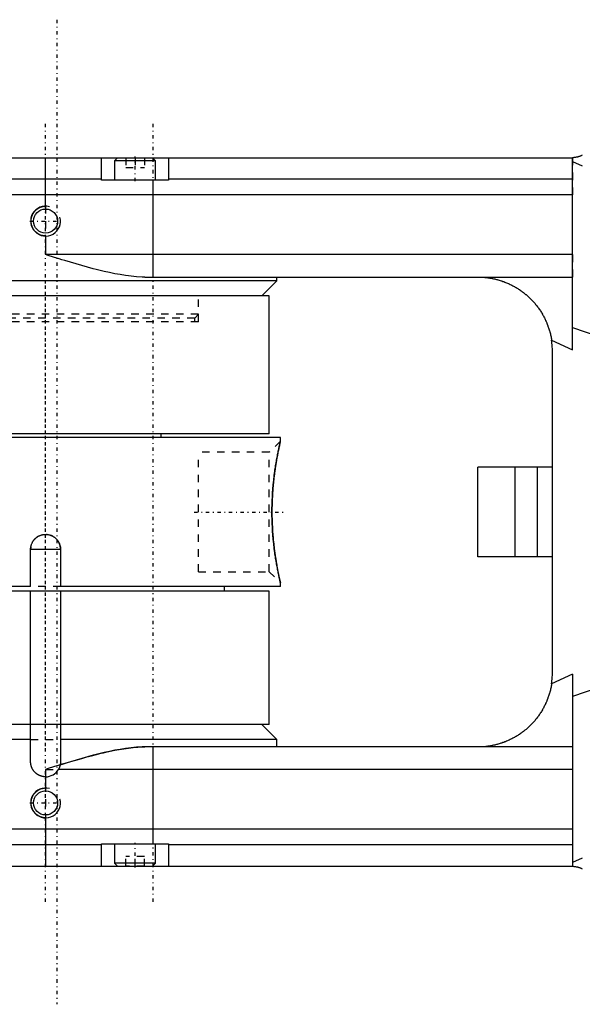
# Model space of a CAD drawing. Extents: x -545 to 345, y -109 to 109.
# Tile 2 of 15: x -353 to -278, y -66 to 66. Entities that reach past the tile are written whole.
import ezdxf

# ---------------------------------------------------------------- set-up
doc = ezdxf.new("R2010")
doc.units = 0
doc.linetypes.add('CENTER', pattern=[1.5, 0.45, -0.5, 0.05, -0.5])
doc.linetypes.add('DASHED', pattern=[2, 1, -1])
for name, color, linetype in [('AM_0', 7, 'CONTINUOUS'), ('AM_10', 7, 'CONTINUOUS'), ('AM_3', 7, 'DASHED'), ('AM_7', 7, 'CENTER')]:
    doc.layers.add(name, color=color, linetype=linetype)

msp = doc.modelspace()

# ---------------------------------------------------------------- linework, layer by layer
at = {"layer": 'AM_0', "color": 7, "linetype": 'CONTINUOUS'}
for p, q in [((-380.35, 47.5), (-279.33, 47.5)), ((-350, 41), (-350, 47.5)), ((-342.5, 44.5), (-342.5, 47.5)), ((-340.35, 47.5), (-340.75, 47.1)), ((-340.75, 47.1), (-340.75, 44.5)), ((-335.25, 47.1), (-340.75, 47.1)), ((-335.25, 47.1), (-335.65, 47.5)), ((-335.25, 44.5), (-335.25, 47.1)), ((-333.5, 47.5), (-333.5, 44.5)), ((-279.33, 21.76), (-279.33, 47.5)), ((-279.33, 47), (-278, 46.42)), ((-342.5, 44.64), (-380.57, 44.64)), ((-333.5, 44.5), (-342.5, 44.5)), ((-335.57, 31.5), (-335.57, 44.5)), ((-279.33, 44.64), (-333.5, 44.64)), ((-279.33, 42.5), (-381, 42.5)), ((-350, 37), (-350, 34.5)), ((-279.33, 34.5), (-350, 34.5)), ((-319, 31), (-381, 31)), ((-336.7, 31.5), (-279.33, 31.5)), ((-321, 29), (-319, 31)), ((-319, 31), (-319, 31.5)), ((-320, 29), (-380, 29)), ((-320, 10.5), (-320, 29)), ((-279.33, 24.73), (-276.07, 23.6)), ((-282.12, 23.03), (-279.33, 21.76)), ((-282, -21.5), (-282, 21.5)), ((-318.5, 10), (-381, 10)), ((-320, 10.5), (-380, 10.5)), ((-334.5, 10), (-334.5, 10.5)), ((-318.5, 9.5), (-318.5, 10)), ((-292, -6), (-292, 6)), ((-282, 6), (-292, 6)), ((-287, -6), (-287, 6)), ((-284, -6), (-284, 6)), ((-352, -5), (-348, -5)), ((-352, -10), (-352, -5)), ((-348, -5), (-348, -10)), ((-282, -6), (-292, -6)), ((-318.93, -7.45), (-318.87, -7.74)), ((-318.7, -8.6), (-318.59, -9.12)), ((-352, -10), (-381, -10)), ((-318.5, -10), (-348, -10)), ((-326, -10.6), (-326, -10)), ((-318.55, -9.3), (-318.5, -9.5)), ((-318.5, -10), (-318.5, -9.5)), ((-320, -10.6), (-380, -10.6)), ((-352, -28.5), (-352, -10.6)), ((-348, -10.6), (-348, -28.5)), ((-320, -28.5), (-320, -10.6)), ((-279.33, -21.76), (-282.12, -23.03)), ((-279.33, -21.76), (-279.33, -47.5)), ((-276.07, -23.6), (-279.33, -24.73)), ((-320, -28.5), (-380, -28.5)), ((-352, -33.5), (-352, -28.5)), ((-348, -28.5), (-348, -33.5)), ((-319, -30.5), (-321, -28.5)), ((-352, -30.5), (-381, -30.5)), ((-319, -30.5), (-348, -30.5)), ((-279.33, -31.5), (-336.7, -31.5)), ((-335.57, -44.5), (-335.57, -31.5)), ((-319, -31.5), (-319, -30.5)), ((-350, -35.5), (-350, -37)), ((-279.33, -34.5), (-348.27, -34.5)), ((-350, -41), (-350, -47.5)), ((-279.33, -42.5), (-381, -42.5)), ((-342.5, -44.64), (-380.57, -44.64)), ((-342.5, -47.5), (-342.5, -44.5)), ((-342.5, -44.5), (-333.5, -44.5)), ((-340.75, -44.5), (-340.75, -47.1)), ((-335.25, -47.1), (-335.25, -44.5)), ((-333.5, -44.5), (-333.5, -47.5)), ((-279.33, -44.64), (-333.5, -44.64)), ((-380.35, -47.5), (-279.33, -47.5)), ((-340.75, -47.1), (-340.35, -47.5)), ((-335.25, -47.1), (-340.75, -47.1)), ((-335.65, -47.5), (-335.25, -47.1)), ((-278, -46.42), (-279.33, -47))]:
    msp.add_line(p, q, dxfattribs=at)
for points in [[(-278, 47.83, 0), (-278.03, 47.82, 0), (-278.1, 47.78, 0), (-278.17, 47.75, 0), (-278.2, 47.74, 0), (-278.24, 47.72, 0), (-278.31, 47.7, 0), (-278.38, 47.67, 0), (-278.45, 47.65, 0), (-278.52, 47.62, 0), (-278.6, 47.6, 0), (-278.63, 47.59, 0), (-278.67, 47.58, 0), (-278.75, 47.57, 0), (-278.82, 47.55, 0), (-278.9, 47.54, 0), (-278.98, 47.53, 0), (-279.06, 47.52, 0), (-279.1, 47.51, 0), (-279.13, 47.51, 0), (-279.21, 47.5, 0), (-279.29, 47.5, 0), (-279.33, 47.5, 0)], [(-342.5, 47.5, 0), (-342.5, 47.5, 0), (-342.5, 47.5, 0), (-342.5, 47.5, 0), (-342.5, 47.5, 0)], [(-333.5, 47.5, 0), (-333.5, 47.5, 0), (-333.5, 47.5, 0), (-333.5, 47.5, 0), (-333.5, 47.5, 0)], [(-350, 37, 0), (-350.03, 37, 0), (-350.08, 37, 0), (-350.14, 37.01, 0), (-350.17, 37.01, 0), (-350.19, 37.01, 0), (-350.25, 37.02, 0), (-350.31, 37.03, 0), (-350.36, 37.04, 0), (-350.42, 37.05, 0), (-350.48, 37.06, 0), (-350.5, 37.07, 0), (-350.53, 37.08, 0), (-350.59, 37.09, 0), (-350.64, 37.11, 0), (-350.7, 37.13, 0), (-350.75, 37.16, 0), (-350.8, 37.18, 0), (-350.83, 37.19, 0), (-350.86, 37.21, 0), (-350.91, 37.23, 0), (-350.96, 37.26, 0), (-350.98, 37.28, 0), (-351.01, 37.29, 0), (-351.06, 37.32, 0), (-351.1, 37.36, 0), (-351.13, 37.37, 0), (-351.15, 37.39, 0), (-351.19, 37.42, 0), (-351.24, 37.46, 0), (-351.28, 37.5, 0), (-351.32, 37.54, 0), (-351.36, 37.58, 0), (-351.38, 37.6, 0), (-351.4, 37.62, 0), (-351.44, 37.66, 0), (-351.47, 37.7, 0), (-351.51, 37.74, 0), (-351.54, 37.79, 0), (-351.58, 37.83, 0), (-351.59, 37.86, 0), (-351.61, 37.88, 0), (-351.64, 37.93, 0), (-351.67, 37.98, 0), (-351.7, 38.03, 0), (-351.72, 38.08, 0), (-351.75, 38.14, 0), (-351.76, 38.16, 0), (-351.77, 38.19, 0), (-351.79, 38.24, 0), (-351.82, 38.3, 0), (-351.83, 38.35, 0), (-351.85, 38.41, 0), (-351.87, 38.46, 0), (-351.88, 38.49, 0), (-351.88, 38.52, 0), (-351.9, 38.58, 0), (-351.91, 38.63, 0), (-351.92, 38.69, 0), (-351.92, 38.75, 0), (-351.93, 38.8, 0), (-351.93, 38.83, 0), (-351.93, 38.86, 0), (-351.94, 38.92, 0), (-351.94, 38.97, 0), (-351.94, 39, 0), (-351.94, 39.03, 0), (-351.94, 39.08, 0), (-351.93, 39.14, 0), (-351.93, 39.17, 0), (-351.93, 39.2, 0), (-351.92, 39.25, 0), (-351.92, 39.31, 0), (-351.91, 39.37, 0), (-351.9, 39.42, 0), (-351.88, 39.48, 0), (-351.88, 39.51, 0), (-351.87, 39.54, 0), (-351.85, 39.59, 0), (-351.83, 39.65, 0), (-351.82, 39.7, 0), (-351.79, 39.76, 0), (-351.77, 39.81, 0), (-351.76, 39.84, 0), (-351.75, 39.86, 0), (-351.72, 39.92, 0), (-351.7, 39.97, 0), (-351.67, 40.02, 0), (-351.64, 40.07, 0), (-351.61, 40.12, 0), (-351.59, 40.14, 0), (-351.58, 40.17, 0), (-351.54, 40.21, 0), (-351.51, 40.26, 0), (-351.47, 40.3, 0), (-351.44, 40.34, 0), (-351.4, 40.38, 0), (-351.38, 40.4, 0), (-351.36, 40.42, 0), (-351.32, 40.46, 0), (-351.28, 40.5, 0), (-351.24, 40.54, 0), (-351.19, 40.58, 0), (-351.15, 40.61, 0), (-351.13, 40.63, 0), (-351.1, 40.64, 0), (-351.06, 40.68, 0), (-351.01, 40.71, 0), (-350.98, 40.72, 0), (-350.96, 40.74, 0), (-350.91, 40.77, 0), (-350.86, 40.79, 0), (-350.83, 40.81, 0), (-350.8, 40.82, 0), (-350.75, 40.84, 0), (-350.7, 40.87, 0), (-350.64, 40.89, 0), (-350.59, 40.91, 0), (-350.53, 40.92, 0), (-350.5, 40.93, 0), (-350.48, 40.94, 0), (-350.42, 40.95, 0), (-350.36, 40.96, 0), (-350.31, 40.97, 0), (-350.25, 40.98, 0), (-350.19, 40.99, 0), (-350.17, 40.99, 0), (-350.14, 40.99, 0), (-350.08, 41, 0), (-350.03, 41, 0), (-350, 41, 0)], [(-336.7, 31.5, 0), (-337.06, 31.5, 0), (-337.79, 31.54, 0), (-338.52, 31.61, 0), (-338.89, 31.65, 0), (-339.26, 31.7, 0), (-339.99, 31.82, 0), (-340.71, 31.95, 0), (-341.41, 32.09, 0), (-342.12, 32.25, 0), (-342.86, 32.42, 0), (-343.23, 32.52, 0), (-343.6, 32.61, 0), (-344.36, 32.82, 0), (-345.13, 33.03, 0), (-345.89, 33.25, 0), (-346.66, 33.48, 0), (-347.42, 33.71, 0), (-347.8, 33.82, 0), (-348.18, 33.94, 0), (-348.92, 34.16, 0), (-349.64, 34.39, 0), (-350, 34.5, 0)], [(-292, 31.5, 0), (-291.94, 31.5, 0), (-291.81, 31.5, 0), (-291.69, 31.5, 0), (-291.63, 31.49, 0), (-291.56, 31.49, 0), (-291.44, 31.48, 0), (-291.31, 31.48, 0), (-291.19, 31.47, 0), (-291.06, 31.46, 0), (-290.93, 31.44, 0), (-290.87, 31.44, 0), (-290.81, 31.43, 0), (-290.68, 31.41, 0), (-290.55, 31.39, 0), (-290.42, 31.37, 0), (-290.3, 31.35, 0), (-290.17, 31.33, 0), (-290.1, 31.32, 0), (-290.04, 31.31, 0), (-289.91, 31.28, 0), (-289.79, 31.25, 0), (-289.72, 31.24, 0), (-289.66, 31.22, 0), (-289.53, 31.19, 0), (-289.41, 31.16, 0), (-289.34, 31.14, 0), (-289.28, 31.12, 0), (-289.15, 31.09, 0), (-289.03, 31.05, 0), (-288.9, 31.01, 0), (-288.78, 30.97, 0), (-288.66, 30.92, 0), (-288.59, 30.9, 0), (-288.53, 30.88, 0), (-288.41, 30.83, 0), (-288.29, 30.78, 0), (-288.16, 30.73, 0), (-288.04, 30.68, 0), (-287.92, 30.63, 0), (-287.86, 30.6, 0), (-287.8, 30.58, 0), (-287.68, 30.52, 0), (-287.56, 30.46, 0), (-287.45, 30.4, 0), (-287.33, 30.34, 0), (-287.21, 30.28, 0), (-287.16, 30.25, 0), (-287.1, 30.22, 0), (-286.99, 30.15, 0), (-286.87, 30.09, 0), (-286.76, 30.02, 0), (-286.65, 29.95, 0), (-286.54, 29.88, 0), (-286.48, 29.84, 0), (-286.43, 29.81, 0), (-286.32, 29.73, 0), (-286.22, 29.66, 0), (-286.11, 29.58, 0), (-286.01, 29.5, 0), (-285.9, 29.43, 0), (-285.85, 29.39, 0), (-285.8, 29.35, 0), (-285.7, 29.27, 0), (-285.6, 29.18, 0), (-285.55, 29.14, 0), (-285.5, 29.1, 0), (-285.41, 29.02, 0), (-285.31, 28.93, 0), (-285.26, 28.89, 0), (-285.22, 28.85, 0), (-285.12, 28.76, 0), (-285.03, 28.67, 0), (-284.94, 28.59, 0), (-284.85, 28.5, 0), (-284.77, 28.4, 0), (-284.72, 28.36, 0), (-284.68, 28.31, 0), (-284.59, 28.22, 0), (-284.51, 28.12, 0), (-284.42, 28.03, 0), (-284.34, 27.93, 0), (-284.26, 27.83, 0), (-284.22, 27.78, 0), (-284.17, 27.73, 0), (-284.09, 27.62, 0), (-284.01, 27.52, 0), (-283.94, 27.41, 0), (-283.86, 27.31, 0), (-283.78, 27.2, 0), (-283.74, 27.14, 0), (-283.71, 27.09, 0), (-283.63, 26.98, 0), (-283.56, 26.86, 0), (-283.49, 26.75, 0), (-283.42, 26.64, 0), (-283.35, 26.52, 0), (-283.32, 26.46, 0), (-283.29, 26.4, 0), (-283.22, 26.29, 0), (-283.16, 26.17, 0), (-283.09, 26.05, 0), (-283.03, 25.93, 0), (-282.97, 25.8, 0), (-282.94, 25.74, 0), (-282.92, 25.68, 0), (-282.86, 25.56, 0), (-282.81, 25.43, 0), (-282.78, 25.37, 0), (-282.75, 25.31, 0), (-282.7, 25.18, 0), (-282.65, 25.06, 0), (-282.63, 24.99, 0), (-282.61, 24.93, 0), (-282.56, 24.8, 0), (-282.52, 24.67, 0), (-282.47, 24.54, 0), (-282.43, 24.41, 0), (-282.39, 24.28, 0), (-282.38, 24.22, 0), (-282.36, 24.15, 0), (-282.32, 24.02, 0), (-282.29, 23.89, 0), (-282.26, 23.76, 0), (-282.23, 23.62, 0), (-282.2, 23.49, 0), (-282.19, 23.43, 0), (-282.17, 23.36, 0), (-282.15, 23.23, 0), (-282.13, 23.09, 0), (-282.12, 23.03, 0)], [(-282, 21.5, 0), (-282, 21.76, 0), (-282.03, 22.27, 0), (-282.08, 22.78, 0), (-282.12, 23.03, 0)], [(-318.5, -9.5, 0), (-318.5, -9.5, 0), (-318.5, -9.49, 0), (-318.51, -9.47, 0), (-318.51, -9.46, 0), (-318.51, -9.45, 0), (-318.52, -9.41, 0), (-318.53, -9.37, 0), (-318.54, -9.31, 0), (-318.56, -9.25, 0), (-318.57, -9.18, 0), (-318.58, -9.14, 0), (-318.59, -9.1, 0), (-318.61, -9.01, 0), (-318.63, -8.91, 0), (-318.66, -8.81, 0), (-318.68, -8.69, 0), (-318.71, -8.57, 0), (-318.72, -8.51, 0), (-318.73, -8.44, 0), (-318.76, -8.31, 0), (-318.79, -8.16, 0), (-318.8, -8.09, 0), (-318.82, -8.01, 0), (-318.85, -7.86, 0), (-318.88, -7.7, 0), (-318.9, -7.61, 0), (-318.91, -7.53, 0), (-318.95, -7.36, 0), (-318.98, -7.18, 0), (-319.01, -7, 0), (-319.04, -6.81, 0), (-319.07, -6.62, 0), (-319.09, -6.53, 0), (-319.11, -6.43, 0), (-319.14, -6.23, 0), (-319.17, -6.03, 0), (-319.2, -5.82, 0), (-319.23, -5.61, 0), (-319.26, -5.39, 0), (-319.28, -5.28, 0), (-319.29, -5.16, 0), (-319.32, -4.94, 0), (-319.35, -4.7, 0), (-319.38, -4.46, 0), (-319.4, -4.22, 0), (-319.43, -3.98, 0), (-319.44, -3.85, 0), (-319.45, -3.73, 0), (-319.48, -3.48, 0), (-319.5, -3.22, 0), (-319.52, -2.97, 0), (-319.54, -2.71, 0), (-319.55, -2.45, 0), (-319.56, -2.32, 0), (-319.57, -2.19, 0), (-319.58, -1.93, 0), (-319.6, -1.67, 0), (-319.61, -1.41, 0), (-319.61, -1.15, 0), (-319.62, -0.89, 0), (-319.62, -0.76, 0), (-319.63, -0.63, 0), (-319.63, -0.38, 0), (-319.63, -0.13, 0), (-319.63, 0, 0), (-319.63, 0.13, 0), (-319.63, 0.38, 0), (-319.63, 0.63, 0), (-319.62, 0.76, 0), (-319.62, 0.89, 0), (-319.61, 1.15, 0), (-319.61, 1.41, 0), (-319.6, 1.67, 0), (-319.58, 1.93, 0), (-319.57, 2.19, 0), (-319.56, 2.32, 0), (-319.55, 2.45, 0), (-319.54, 2.71, 0), (-319.52, 2.97, 0), (-319.5, 3.22, 0), (-319.48, 3.48, 0), (-319.45, 3.73, 0), (-319.44, 3.85, 0), (-319.43, 3.98, 0), (-319.4, 4.22, 0), (-319.38, 4.46, 0), (-319.35, 4.7, 0), (-319.32, 4.94, 0), (-319.29, 5.16, 0), (-319.28, 5.28, 0), (-319.26, 5.39, 0), (-319.23, 5.61, 0), (-319.2, 5.82, 0), (-319.17, 6.03, 0), (-319.14, 6.23, 0), (-319.11, 6.43, 0), (-319.09, 6.53, 0), (-319.07, 6.62, 0), (-319.04, 6.81, 0), (-319.01, 7, 0), (-318.98, 7.18, 0), (-318.95, 7.36, 0), (-318.91, 7.53, 0), (-318.9, 7.61, 0), (-318.88, 7.7, 0), (-318.85, 7.86, 0), (-318.82, 8.01, 0), (-318.8, 8.09, 0), (-318.79, 8.16, 0), (-318.76, 8.31, 0), (-318.73, 8.44, 0), (-318.72, 8.51, 0), (-318.71, 8.57, 0), (-318.68, 8.69, 0), (-318.66, 8.81, 0), (-318.63, 8.91, 0), (-318.61, 9.01, 0), (-318.59, 9.1, 0), (-318.58, 9.14, 0), (-318.57, 9.18, 0), (-318.56, 9.25, 0), (-318.54, 9.31, 0), (-318.53, 9.37, 0), (-318.52, 9.41, 0), (-318.51, 9.45, 0), (-318.51, 9.46, 0), (-318.51, 9.47, 0), (-318.5, 9.49, 0), (-318.5, 9.5, 0), (-318.5, 9.5, 0)], [(-318.5, 9.5, 0), (-318.5, 9.5, 0), (-318.5, 9.49, 0), (-318.51, 9.46, 0), (-318.51, 9.45, 0), (-318.52, 9.43, 0), (-318.53, 9.39, 0), (-318.54, 9.33, 0), (-318.56, 9.26, 0), (-318.57, 9.18, 0), (-318.59, 9.09, 0), (-318.6, 9.04, 0), (-318.62, 8.99, 0), (-318.64, 8.87, 0), (-318.67, 8.75, 0), (-318.7, 8.62, 0), (-318.73, 8.47, 0), (-318.76, 8.32, 0), (-318.77, 8.24, 0), (-318.79, 8.16, 0), (-318.83, 7.99, 0), (-318.86, 7.81, 0), (-318.88, 7.71, 0)], [(-352, -5, 0), (-352, -4.97, 0), (-352, -4.92, 0), (-352, -4.86, 0), (-351.99, -4.83, 0), (-351.99, -4.8, 0), (-351.98, -4.74, 0), (-351.98, -4.69, 0), (-351.97, -4.63, 0), (-351.95, -4.57, 0), (-351.94, -4.52, 0), (-351.93, -4.49, 0), (-351.93, -4.46, 0), (-351.91, -4.4, 0), (-351.89, -4.35, 0), (-351.87, -4.29, 0), (-351.85, -4.23, 0), (-351.82, -4.18, 0), (-351.81, -4.15, 0), (-351.8, -4.13, 0), (-351.77, -4.07, 0), (-351.74, -4.02, 0), (-351.73, -4, 0), (-351.71, -3.97, 0), (-351.68, -3.92, 0), (-351.65, -3.87, 0), (-351.63, -3.85, 0), (-351.62, -3.82, 0), (-351.58, -3.78, 0), (-351.55, -3.73, 0), (-351.51, -3.69, 0), (-351.47, -3.65, 0), (-351.43, -3.61, 0), (-351.41, -3.59, 0), (-351.39, -3.57, 0), (-351.35, -3.53, 0), (-351.31, -3.49, 0), (-351.27, -3.45, 0), (-351.22, -3.42, 0), (-351.18, -3.38, 0), (-351.15, -3.37, 0), (-351.13, -3.35, 0), (-351.08, -3.32, 0), (-351.03, -3.29, 0), (-350.98, -3.26, 0), (-350.93, -3.23, 0), (-350.87, -3.2, 0), (-350.85, -3.19, 0), (-350.82, -3.18, 0), (-350.77, -3.15, 0), (-350.71, -3.13, 0), (-350.65, -3.11, 0), (-350.6, -3.09, 0), (-350.54, -3.07, 0), (-350.51, -3.07, 0), (-350.48, -3.06, 0), (-350.43, -3.05, 0), (-350.37, -3.03, 0), (-350.31, -3.02, 0), (-350.26, -3.02, 0), (-350.2, -3.01, 0), (-350.17, -3.01, 0), (-350.14, -3, 0), (-350.08, -3, 0), (-350.03, -3, 0), (-350, -3, 0), (-349.97, -3, 0), (-349.92, -3, 0), (-349.86, -3, 0), (-349.83, -3.01, 0), (-349.8, -3.01, 0), (-349.74, -3.02, 0), (-349.69, -3.02, 0), (-349.63, -3.03, 0), (-349.57, -3.05, 0), (-349.52, -3.06, 0), (-349.49, -3.07, 0), (-349.46, -3.07, 0), (-349.4, -3.09, 0), (-349.35, -3.11, 0), (-349.29, -3.13, 0), (-349.23, -3.15, 0), (-349.18, -3.18, 0), (-349.15, -3.19, 0), (-349.13, -3.2, 0), (-349.07, -3.23, 0), (-349.02, -3.26, 0), (-348.97, -3.29, 0), (-348.92, -3.32, 0), (-348.87, -3.35, 0), (-348.85, -3.37, 0), (-348.82, -3.38, 0), (-348.78, -3.42, 0), (-348.73, -3.45, 0), (-348.69, -3.49, 0), (-348.65, -3.53, 0), (-348.61, -3.57, 0), (-348.59, -3.59, 0), (-348.57, -3.61, 0), (-348.53, -3.65, 0), (-348.49, -3.69, 0), (-348.45, -3.73, 0), (-348.42, -3.78, 0), (-348.38, -3.82, 0), (-348.37, -3.85, 0), (-348.35, -3.87, 0), (-348.32, -3.92, 0), (-348.29, -3.97, 0), (-348.27, -4, 0), (-348.26, -4.02, 0), (-348.23, -4.07, 0), (-348.2, -4.13, 0), (-348.19, -4.15, 0), (-348.18, -4.18, 0), (-348.15, -4.23, 0), (-348.13, -4.29, 0), (-348.11, -4.35, 0), (-348.09, -4.4, 0), (-348.07, -4.46, 0), (-348.07, -4.49, 0), (-348.06, -4.52, 0), (-348.05, -4.57, 0), (-348.03, -4.63, 0), (-348.02, -4.69, 0), (-348.02, -4.74, 0), (-348.01, -4.8, 0), (-348.01, -4.83, 0), (-348, -4.86, 0), (-348, -4.92, 0), (-348, -4.97, 0), (-348, -5, 0)], [(-282.12, -23.03, 0), (-282.08, -22.78, 0), (-282.03, -22.27, 0), (-282, -21.76, 0), (-282, -21.5, 0)], [(-282.12, -23.03, 0), (-282.13, -23.09, 0), (-282.15, -23.23, 0), (-282.17, -23.36, 0), (-282.19, -23.43, 0), (-282.2, -23.49, 0), (-282.23, -23.63, 0), (-282.26, -23.76, 0), (-282.29, -23.89, 0), (-282.32, -24.02, 0), (-282.36, -24.15, 0), (-282.38, -24.22, 0), (-282.4, -24.28, 0), (-282.43, -24.41, 0), (-282.47, -24.54, 0), (-282.52, -24.67, 0), (-282.56, -24.8, 0), (-282.61, -24.93, 0), (-282.63, -24.99, 0), (-282.65, -25.06, 0), (-282.7, -25.19, 0), (-282.75, -25.31, 0), (-282.78, -25.37, 0), (-282.81, -25.44, 0), (-282.86, -25.56, 0), (-282.92, -25.69, 0), (-282.95, -25.75, 0), (-282.98, -25.81, 0), (-283.03, -25.93, 0), (-283.1, -26.05, 0), (-283.16, -26.17, 0), (-283.22, -26.29, 0), (-283.29, -26.41, 0), (-283.32, -26.47, 0), (-283.35, -26.52, 0), (-283.42, -26.64, 0), (-283.49, -26.75, 0), (-283.56, -26.87, 0), (-283.64, -26.98, 0), (-283.71, -27.09, 0), (-283.75, -27.15, 0), (-283.78, -27.2, 0), (-283.86, -27.31, 0), (-283.94, -27.42, 0), (-284.02, -27.52, 0), (-284.1, -27.63, 0), (-284.18, -27.73, 0), (-284.22, -27.78, 0), (-284.26, -27.83, 0), (-284.34, -27.93, 0), (-284.42, -28.03, 0), (-284.51, -28.12, 0), (-284.59, -28.22, 0), (-284.68, -28.31, 0), (-284.72, -28.36, 0), (-284.77, -28.41, 0), (-284.85, -28.5, 0), (-284.94, -28.59, 0), (-285.03, -28.67, 0), (-285.12, -28.76, 0), (-285.22, -28.85, 0), (-285.26, -28.89, 0), (-285.31, -28.93, 0), (-285.41, -29.02, 0), (-285.5, -29.1, 0), (-285.55, -29.14, 0), (-285.6, -29.19, 0), (-285.7, -29.27, 0), (-285.8, -29.35, 0), (-285.85, -29.39, 0), (-285.91, -29.43, 0), (-286.01, -29.51, 0), (-286.11, -29.58, 0), (-286.22, -29.66, 0), (-286.33, -29.73, 0), (-286.43, -29.81, 0), (-286.49, -29.84, 0), (-286.54, -29.88, 0), (-286.65, -29.95, 0), (-286.76, -30.02, 0), (-286.88, -30.09, 0), (-286.99, -30.15, 0), (-287.1, -30.22, 0), (-287.16, -30.25, 0), (-287.22, -30.28, 0), (-287.33, -30.34, 0), (-287.45, -30.41, 0), (-287.57, -30.46, 0), (-287.69, -30.52, 0), (-287.81, -30.58, 0), (-287.87, -30.61, 0), (-287.93, -30.63, 0), (-288.05, -30.69, 0), (-288.17, -30.74, 0), (-288.29, -30.79, 0), (-288.41, -30.83, 0), (-288.53, -30.88, 0), (-288.6, -30.9, 0), (-288.66, -30.92, 0), (-288.78, -30.97, 0), (-288.91, -31.01, 0), (-289.03, -31.05, 0), (-289.16, -31.09, 0), (-289.28, -31.12, 0), (-289.35, -31.14, 0), (-289.41, -31.16, 0), (-289.53, -31.19, 0), (-289.66, -31.22, 0), (-289.72, -31.24, 0), (-289.79, -31.25, 0), (-289.92, -31.28, 0), (-290.04, -31.31, 0), (-290.11, -31.32, 0), (-290.17, -31.33, 0), (-290.3, -31.35, 0), (-290.42, -31.38, 0), (-290.55, -31.39, 0), (-290.68, -31.41, 0), (-290.81, -31.43, 0), (-290.87, -31.44, 0), (-290.93, -31.44, 0), (-291.06, -31.46, 0), (-291.19, -31.47, 0), (-291.31, -31.48, 0), (-291.44, -31.48, 0), (-291.56, -31.49, 0), (-291.63, -31.49, 0), (-291.69, -31.5, 0), (-291.81, -31.5, 0), (-291.94, -31.5, 0), (-292, -31.5, 0)], [(-348.04, -33.89, 0), (-347.72, -33.79, 0), (-347.07, -33.6, 0), (-346.42, -33.4, 0), (-346.1, -33.31, 0), (-345.77, -33.21, 0), (-345.12, -33.03, 0), (-344.46, -32.84, 0), (-343.82, -32.67, 0), (-343.18, -32.5, 0), (-342.55, -32.35, 0), (-342.24, -32.27, 0), (-341.93, -32.2, 0), (-341.32, -32.07, 0), (-340.73, -31.95, 0), (-340.12, -31.84, 0), (-339.5, -31.74, 0), (-338.88, -31.65, 0), (-338.56, -31.61, 0), (-338.25, -31.58, 0), (-337.62, -31.53, 0), (-337, -31.5, 0), (-336.7, -31.5, 0)], [(-350, -35.5, 0), (-350.01, -35.5, 0), (-350.04, -35.5, 0), (-350.07, -35.5, 0), (-350.08, -35.5, 0), (-350.1, -35.5, 0), (-350.13, -35.5, 0), (-350.16, -35.49, 0), (-350.18, -35.49, 0), (-350.21, -35.49, 0), (-350.24, -35.49, 0), (-350.26, -35.48, 0), (-350.27, -35.48, 0), (-350.3, -35.48, 0), (-350.33, -35.47, 0), (-350.36, -35.47, 0), (-350.38, -35.46, 0), (-350.41, -35.46, 0), (-350.43, -35.45, 0), (-350.44, -35.45, 0), (-350.47, -35.44, 0), (-350.5, -35.44, 0), (-350.51, -35.43, 0), (-350.53, -35.43, 0), (-350.56, -35.42, 0), (-350.58, -35.41, 0), (-350.6, -35.41, 0), (-350.61, -35.4, 0), (-350.64, -35.39, 0), (-350.67, -35.38, 0), (-350.7, -35.37, 0), (-350.72, -35.36, 0), (-350.75, -35.35, 0), (-350.77, -35.35, 0), (-350.78, -35.34, 0), (-350.81, -35.33, 0), (-350.83, -35.32, 0), (-350.86, -35.31, 0), (-350.89, -35.29, 0), (-350.91, -35.28, 0), (-350.93, -35.27, 0), (-350.94, -35.27, 0), (-350.97, -35.25, 0), (-350.99, -35.24, 0), (-351.02, -35.22, 0), (-351.04, -35.21, 0), (-351.07, -35.19, 0), (-351.08, -35.18, 0), (-351.09, -35.18, 0), (-351.12, -35.16, 0), (-351.14, -35.14, 0), (-351.16, -35.13, 0), (-351.19, -35.11, 0), (-351.21, -35.09, 0), (-351.22, -35.08, 0), (-351.23, -35.07, 0), (-351.26, -35.06, 0), (-351.28, -35.04, 0), (-351.3, -35.02, 0), (-351.32, -35, 0), (-351.34, -34.98, 0), (-351.35, -34.97, 0), (-351.36, -34.96, 0), (-351.38, -34.94, 0), (-351.4, -34.92, 0), (-351.41, -34.91, 0), (-351.42, -34.9, 0), (-351.44, -34.88, 0), (-351.46, -34.86, 0), (-351.47, -34.85, 0), (-351.48, -34.84, 0), (-351.5, -34.82, 0), (-351.52, -34.8, 0), (-351.54, -34.78, 0), (-351.56, -34.76, 0), (-351.57, -34.73, 0), (-351.58, -34.72, 0), (-351.59, -34.71, 0), (-351.61, -34.69, 0), (-351.63, -34.66, 0), (-351.64, -34.64, 0), (-351.66, -34.62, 0), (-351.68, -34.59, 0), (-351.68, -34.58, 0), (-351.69, -34.57, 0), (-351.71, -34.54, 0), (-351.72, -34.52, 0), (-351.74, -34.49, 0), (-351.75, -34.47, 0), (-351.77, -34.44, 0), (-351.77, -34.43, 0), (-351.78, -34.41, 0), (-351.79, -34.39, 0), (-351.81, -34.36, 0), (-351.82, -34.33, 0), (-351.83, -34.31, 0), (-351.84, -34.28, 0), (-351.85, -34.27, 0), (-351.85, -34.25, 0), (-351.86, -34.22, 0), (-351.87, -34.2, 0), (-351.88, -34.17, 0), (-351.89, -34.14, 0), (-351.9, -34.11, 0), (-351.91, -34.1, 0), (-351.91, -34.08, 0), (-351.92, -34.06, 0), (-351.93, -34.03, 0), (-351.93, -34.01, 0), (-351.94, -34, 0), (-351.94, -33.97, 0), (-351.95, -33.94, 0), (-351.95, -33.93, 0), (-351.96, -33.91, 0), (-351.96, -33.88, 0), (-351.97, -33.86, 0), (-351.97, -33.83, 0), (-351.98, -33.8, 0), (-351.98, -33.77, 0), (-351.98, -33.76, 0), (-351.99, -33.74, 0), (-351.99, -33.71, 0), (-351.99, -33.68, 0), (-351.99, -33.66, 0), (-352, -33.63, 0), (-352, -33.6, 0), (-352, -33.58, 0), (-352, -33.57, 0), (-352, -33.54, 0), (-352, -33.51, 0), (-352, -33.5, 0)], [(-348.04, -33.89, 0), (-348.04, -33.91, 0), (-348.05, -33.94, 0), (-348.06, -33.98, 0), (-348.06, -34, 0), (-348.07, -34.01, 0), (-348.08, -34.05, 0), (-348.09, -34.08, 0), (-348.1, -34.12, 0), (-348.11, -34.15, 0), (-348.12, -34.19, 0), (-348.13, -34.2, 0), (-348.13, -34.22, 0), (-348.15, -34.25, 0), (-348.16, -34.29, 0), (-348.18, -34.32, 0), (-348.19, -34.35, 0), (-348.21, -34.39, 0), (-348.22, -34.4, 0), (-348.22, -34.42, 0), (-348.24, -34.45, 0), (-348.26, -34.48, 0), (-348.27, -34.5, 0)], [(-348, -33.5, 0), (-348, -33.56, 0), (-348.01, -33.7, 0), (-348.03, -33.83, 0), (-348.04, -33.89, 0)], [(-350, -41, 0), (-350.03, -41, 0), (-350.08, -41, 0), (-350.14, -40.99, 0), (-350.17, -40.99, 0), (-350.19, -40.99, 0), (-350.25, -40.98, 0), (-350.31, -40.97, 0), (-350.36, -40.96, 0), (-350.42, -40.95, 0), (-350.48, -40.94, 0), (-350.5, -40.93, 0), (-350.53, -40.92, 0), (-350.59, -40.91, 0), (-350.64, -40.89, 0), (-350.7, -40.87, 0), (-350.75, -40.84, 0), (-350.8, -40.82, 0), (-350.83, -40.81, 0), (-350.86, -40.79, 0), (-350.91, -40.77, 0), (-350.96, -40.74, 0), (-350.98, -40.72, 0), (-351.01, -40.71, 0), (-351.06, -40.68, 0), (-351.1, -40.64, 0), (-351.13, -40.63, 0), (-351.15, -40.61, 0), (-351.19, -40.58, 0), (-351.24, -40.54, 0), (-351.28, -40.5, 0), (-351.32, -40.46, 0), (-351.36, -40.42, 0), (-351.38, -40.4, 0), (-351.4, -40.38, 0), (-351.44, -40.34, 0), (-351.47, -40.3, 0), (-351.51, -40.26, 0), (-351.54, -40.21, 0), (-351.58, -40.17, 0), (-351.59, -40.14, 0), (-351.61, -40.12, 0), (-351.64, -40.07, 0), (-351.67, -40.02, 0), (-351.7, -39.97, 0), (-351.72, -39.92, 0), (-351.75, -39.86, 0), (-351.76, -39.84, 0), (-351.77, -39.81, 0), (-351.79, -39.76, 0), (-351.82, -39.7, 0), (-351.83, -39.65, 0), (-351.85, -39.59, 0), (-351.87, -39.54, 0), (-351.88, -39.51, 0), (-351.88, -39.48, 0), (-351.9, -39.42, 0), (-351.91, -39.37, 0), (-351.92, -39.31, 0), (-351.92, -39.25, 0), (-351.93, -39.2, 0), (-351.93, -39.17, 0), (-351.93, -39.14, 0), (-351.94, -39.08, 0), (-351.94, -39.03, 0), (-351.94, -39, 0), (-351.94, -38.97, 0), (-351.94, -38.92, 0), (-351.93, -38.86, 0), (-351.93, -38.83, 0), (-351.93, -38.8, 0), (-351.92, -38.75, 0), (-351.92, -38.69, 0), (-351.91, -38.63, 0), (-351.9, -38.58, 0), (-351.88, -38.52, 0), (-351.88, -38.49, 0), (-351.87, -38.46, 0), (-351.85, -38.41, 0), (-351.83, -38.35, 0), (-351.82, -38.3, 0), (-351.79, -38.24, 0), (-351.77, -38.19, 0), (-351.76, -38.16, 0), (-351.75, -38.14, 0), (-351.72, -38.08, 0), (-351.7, -38.03, 0), (-351.67, -37.98, 0), (-351.64, -37.93, 0), (-351.61, -37.88, 0), (-351.59, -37.86, 0), (-351.58, -37.83, 0), (-351.54, -37.79, 0), (-351.51, -37.74, 0), (-351.47, -37.7, 0), (-351.44, -37.66, 0), (-351.4, -37.62, 0), (-351.38, -37.6, 0), (-351.36, -37.58, 0), (-351.32, -37.54, 0), (-351.28, -37.5, 0), (-351.24, -37.46, 0), (-351.19, -37.42, 0), (-351.15, -37.39, 0), (-351.13, -37.37, 0), (-351.1, -37.36, 0), (-351.06, -37.32, 0), (-351.01, -37.29, 0), (-350.98, -37.28, 0), (-350.96, -37.26, 0), (-350.91, -37.23, 0), (-350.86, -37.21, 0), (-350.83, -37.19, 0), (-350.8, -37.18, 0), (-350.75, -37.16, 0), (-350.7, -37.13, 0), (-350.64, -37.11, 0), (-350.59, -37.09, 0), (-350.53, -37.08, 0), (-350.5, -37.07, 0), (-350.48, -37.06, 0), (-350.42, -37.05, 0), (-350.36, -37.04, 0), (-350.31, -37.03, 0), (-350.25, -37.02, 0), (-350.19, -37.01, 0), (-350.17, -37.01, 0), (-350.14, -37.01, 0), (-350.08, -37, 0), (-350.03, -37, 0), (-350, -37, 0)], [(-342.5, -47.5, 0), (-342.5, -47.5, 0), (-342.5, -47.5, 0), (-342.5, -47.5, 0), (-342.5, -47.5, 0)], [(-333.5, -47.5, 0), (-333.5, -47.5, 0), (-333.5, -47.5, 0), (-333.5, -47.5, 0), (-333.5, -47.5, 0)], [(-279.33, -47.5, 0), (-279.29, -47.5, 0), (-279.21, -47.5, 0), (-279.13, -47.51, 0), (-279.1, -47.51, 0), (-279.06, -47.52, 0), (-278.98, -47.53, 0), (-278.9, -47.54, 0), (-278.82, -47.55, 0), (-278.75, -47.57, 0), (-278.67, -47.58, 0), (-278.63, -47.59, 0), (-278.6, -47.6, 0), (-278.52, -47.62, 0), (-278.45, -47.65, 0), (-278.38, -47.67, 0), (-278.31, -47.7, 0), (-278.24, -47.72, 0), (-278.2, -47.74, 0), (-278.17, -47.75, 0), (-278.1, -47.78, 0), (-278.03, -47.82, 0), (-278, -47.83, 0)]]:
    msp.add_polyline3d(points, dxfattribs=at)
for centre in [(-350, 39), (-350, -39)]:
    msp.add_circle(centre, 1.62, dxfattribs=at)
msp.add_arc((-350, -33.5), 2, 270, 330, dxfattribs=at)
at = {"layer": 'AM_10', "color": 7, "linetype": 'CONTINUOUS'}
for centre in [(-350, 39), (-350, -39)]:
    msp.add_arc(centre, 2, 75, 15, dxfattribs=at)
at = {"layer": 'AM_3', "color": 6, "linetype": 'DASHED'}
for p, q in [((-339.25, 47.5), (-336.75, 47.5)), ((-339.25, 47.5), (-339.25, 46.2)), ((-339.25, 46.2), (-336.75, 46.2)), ((-338, 47.5), (-338, 46.2)), ((-336.75, 47.5), (-336.75, 46.2)), ((-279.33, 47.5), (-279.33, 42.5)), ((-350, 41), (-350, 37)), ((-279.33, 34.5), (-279.33, 31.5)), ((-329.5, 25.5), (-329.5, 29)), ((-321, 29), (-321, 29)), ((-329.5, 26.5), (-370.5, 26.5)), ((-330, 26), (-329.5, 26.5)), ((-329.5, 25.5), (-370.5, 25.5)), ((-330, 26), (-370, 26)), ((-330, 25.5), (-330, 26)), ((-318.5, 9.5), (-320, 8)), ((-320, 8), (-329.5, 8)), ((-329.5, -8), (-329.5, 8)), ((-320, -8), (-320, 8)), ((-318.87, -7.74), (-318.7, -8.6)), ((-329.5, -8), (-320, -8)), ((-320, -8), (-318.5, -9.5)), ((-318.59, -9.12), (-318.55, -9.3)), ((-348, -10), (-352, -10)), ((-352, -30.5), (-348, -30.5)), ((-279.33, -31.5), (-279.33, -34.5)), ((-350, -34.5), (-348.27, -34.5)), ((-350, -34.5), (-350, -41)), ((-279.33, -42.5), (-279.33, -47.5)), ((-339.25, -47.5), (-339.25, -46.2)), ((-336.75, -46.2), (-339.25, -46.2)), ((-338, -47.5), (-338, -46.2)), ((-336.75, -47.5), (-336.75, -46.2)), ((-336.75, -47.5), (-339.25, -47.5))]:
    msp.add_line(p, q, dxfattribs=at)
for points in [[(-318.88, 7.71, 0), (-318.89, 7.66, 0), (-318.91, 7.56, 0), (-318.93, 7.46, 0), (-318.94, 7.41, 0), (-318.95, 7.35, 0), (-318.97, 7.24, 0), (-318.99, 7.13, 0), (-319.01, 7.02, 0), (-319.02, 6.91, 0), (-319.04, 6.8, 0), (-319.05, 6.74, 0), (-319.06, 6.68, 0), (-319.08, 6.57, 0), (-319.1, 6.45, 0), (-319.12, 6.33, 0), (-319.14, 6.21, 0), (-319.16, 6.09, 0), (-319.17, 6.03, 0), (-319.18, 5.96, 0), (-319.2, 5.84, 0), (-319.22, 5.71, 0), (-319.22, 5.64, 0), (-319.23, 5.58, 0), (-319.25, 5.45, 0), (-319.27, 5.31, 0), (-319.28, 5.24, 0), (-319.29, 5.17, 0), (-319.31, 5.04, 0), (-319.32, 4.9, 0), (-319.34, 4.75, 0), (-319.36, 4.61, 0), (-319.38, 4.47, 0), (-319.38, 4.39, 0), (-319.39, 4.32, 0), (-319.41, 4.17, 0), (-319.42, 4.02, 0), (-319.44, 3.87, 0), (-319.45, 3.72, 0), (-319.47, 3.57, 0), (-319.48, 3.49, 0), (-319.48, 3.41, 0), (-319.5, 3.26, 0), (-319.51, 3.1, 0), (-319.52, 2.95, 0), (-319.53, 2.79, 0), (-319.54, 2.63, 0), (-319.55, 2.56, 0), (-319.55, 2.48, 0), (-319.56, 2.32, 0), (-319.57, 2.16, 0), (-319.58, 2, 0), (-319.59, 1.84, 0), (-319.6, 1.68, 0), (-319.6, 1.6, 0), (-319.6, 1.53, 0), (-319.61, 1.37, 0), (-319.61, 1.21, 0), (-319.62, 1.05, 0), (-319.62, 0.89, 0), (-319.62, 0.74, 0), (-319.63, 0.66, 0), (-319.63, 0.58, 0), (-319.63, 0.42, 0), (-319.63, 0.27, 0), (-319.63, 0.19, 0), (-319.63, 0.12, 0), (-319.63, -0.04, 0), (-319.63, -0.19, 0), (-319.63, -0.27, 0), (-319.63, -0.34, 0), (-319.63, -0.5, 0), (-319.63, -0.66, 0), (-319.62, -0.81, 0), (-319.62, -0.97, 0), (-319.62, -1.13, 0), (-319.61, -1.2, 0), (-319.61, -1.28, 0), (-319.61, -1.44, 0), (-319.6, -1.6, 0), (-319.59, -1.76, 0), (-319.58, -1.92, 0), (-319.58, -2.08, 0), (-319.57, -2.15, 0), (-319.57, -2.23, 0), (-319.56, -2.39, 0), (-319.55, -2.55, 0), (-319.54, -2.71, 0), (-319.53, -2.86, 0), (-319.51, -3.02, 0), (-319.51, -3.1, 0), (-319.5, -3.18, 0), (-319.49, -3.33, 0), (-319.48, -3.48, 0), (-319.46, -3.64, 0), (-319.45, -3.79, 0), (-319.43, -3.94, 0), (-319.42, -4.01, 0), (-319.42, -4.09, 0), (-319.4, -4.24, 0), (-319.39, -4.38, 0), (-319.37, -4.53, 0), (-319.35, -4.67, 0), (-319.33, -4.82, 0), (-319.33, -4.89, 0), (-319.32, -4.96, 0), (-319.3, -5.1, 0), (-319.28, -5.24, 0), (-319.27, -5.3, 0), (-319.26, -5.37, 0), (-319.24, -5.51, 0), (-319.23, -5.64, 0), (-319.22, -5.7, 0), (-319.21, -5.77, 0), (-319.19, -5.9, 0), (-319.17, -6.02, 0), (-319.15, -6.15, 0), (-319.13, -6.27, 0), (-319.11, -6.39, 0), (-319.1, -6.45, 0), (-319.09, -6.51, 0), (-319.07, -6.62, 0), (-319.05, -6.74, 0), (-319.04, -6.85, 0), (-319.02, -6.96, 0), (-319, -7.08, 0), (-318.99, -7.13, 0), (-318.98, -7.19, 0), (-318.96, -7.29, 0), (-318.94, -7.4, 0), (-318.93, -7.45, 0)], [(-336.7, -31.5, 0), (-337.06, -31.5, 0), (-337.79, -31.54, 0), (-338.52, -31.61, 0), (-338.89, -31.65, 0), (-339.26, -31.7, 0), (-339.99, -31.82, 0), (-340.71, -31.95, 0), (-341.41, -32.09, 0), (-342.12, -32.25, 0), (-342.86, -32.42, 0), (-343.23, -32.52, 0), (-343.6, -32.61, 0), (-344.36, -32.82, 0), (-345.13, -33.03, 0), (-345.89, -33.25, 0), (-346.66, -33.48, 0), (-347.42, -33.71, 0), (-347.8, -33.82, 0), (-348.18, -33.94, 0), (-348.92, -34.16, 0), (-349.64, -34.39, 0), (-350, -34.5, 0)], [(-342.5, -47.5, 0), (-342.5, -47.5, 0), (-342.5, -47.5, 0), (-342.5, -47.5, 0), (-342.5, -47.5, 0)]]:
    msp.add_polyline3d(points, dxfattribs=at)
msp.add_arc((-350, -5), 2, 0, 180, dxfattribs=at)
at = {"layer": 'AM_7', "color": 4, "linetype": 'CENTER'}
for p, q in [((-348.5, 66), (-348.5, -66)), ((-350, -52.25), (-350, 52.25)), ((-335.57, -52.25), (-335.57, 52.25)), ((-338, 44.35), (-338, 47.65)), ((-352.1, 39), (-347.9, 39)), ((-350, -31.38), (-350, 31.88)), ((-330.05, 0), (-317.95, 0)), ((-352.1, -5), (-347.9, -5)), ((-352.1, -39), (-347.9, -39)), ((-338, -47.65), (-338, -44.35))]:
    msp.add_line(p, q, dxfattribs=at)

doc.saveas('drawing.dxf')
